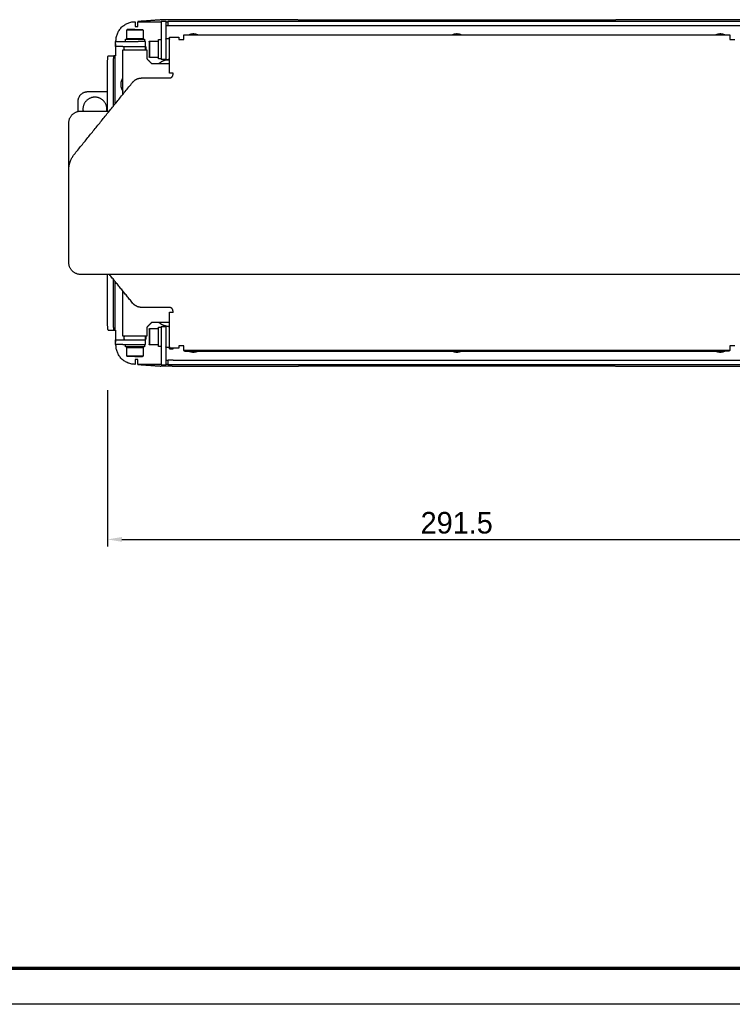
# Model space of a CAD drawing. Header units: millimetres. Extents: x 6394 to 7394, y -4769 to -3769.
# Tile 32 of 43: x 6894 to 7191, y -4769 to -4358. Entities that reach past the tile are written whole.
import ezdxf

# ---------------------------------------------------------------- set-up
doc = ezdxf.new("R2010")
doc.units = ezdxf.units.MM
doc.layers.add('ROXX_NEOmini_Barndoor', color=7, linetype='Continuous', true_color=0x000000)
doc.dimstyles.get("Standard").update_dxf_attribs({"dimscale": 10, "dimtxt": 2.5, "dimasz": 3, "dimexe": 1, "dimexo": 0.5, "dimgap": 0.8, "dimtad": 1, "dimtoh": 1, "dimdec": 1, "dimzin": 1, "dimdsep": 46, "dimtxsty": 'Standard', "dimblk": 'OPEN90', "dimcen": 2.5, "dimadec": 1, "dimazin": 1, "dimtfac": 1, "dimtdec": 4, "dimtix": 1, "dimtofl": 0, "dimtmove": 1, "dimatfit": 3, "dimldrblk": 'OPEN90', "dimfxl": 1, "dimtolj": 1, "dimtzin": 1, "dimarcsym": 0})

# ---------------------------------------------------------------- blocks, each defined once
blk = doc.blocks.new('*D4')
at = {"layer": 'Defpoints', "color": 0}
for p in [(6930.66, -4506.91), (7222.16, -4506.91), (7222.16, -4575.19)]:
    blk.add_point(p, dxfattribs=at)
at = {"layer": 'ROXX_NEOmini_Barndoor', "color": 0, "lineweight": -2}
for p, q in [((6930.66, -4512.91), (6930.66, -4578.19)), ((7222.16, -4512.91), (7222.16, -4578.19)), ((6936.66, -4575.19), (7216.16, -4575.19))]:
    blk.add_line(p, q, dxfattribs=at)
at = {"layer": 'ROXX_NEOmini_Barndoor', "color": 0}
for points in [[(6936.66, -4574.19), (6936.66, -4576.19), (6930.66, -4575.19)], [(7216.16, -4576.19), (7216.16, -4574.19), (7222.16, -4575.19)]]:
    blk.add_solid(points, dxfattribs=at)
at = {"layer": 'ROXX_NEOmini_Barndoor', "color": 0, "insert": (7076.41, -4568.29), "char_height": 9.002, "attachment_point": 5}
blk.add_mtext('\\A1;291.5', dxfattribs=at)

msp = doc.modelspace()

# ---------------------------------------------------------------- linework, layer by layer
at = {"layer": 'ROXX_NEOmini_Barndoor', "color": 250, "lineweight": 70, "true_color": 0x1a171b}
msp.add_line((7378.96, -4754.19), (6408.96, -4754.19), dxfattribs=at)
at = {"layer": 'ROXX_NEOmini_Barndoor'}
msp.add_line((7393.96, -4769.19), (6393.96, -4769.19), dxfattribs=at)
at = {"layer": 'ROXX_NEOmini_Barndoor', "color": 18, "true_color": 0x000000}
for points, weights in [([(6934.17, -4367.13), (6934.17, -4359.13), (6942.17, -4359.13)], [1, 0.707106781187, 1]), ([(6934.17, -4367.13), (6934.17, -4359.13), (6942.17, -4359.13)], [1, 0.707106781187, 1]), ([(6933.97, -4367.43), (6933.97, -4367.43), (6936.97, -4367.43)], [1, 0.707106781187, 1]), ([(6933.97, -4367.43), (6933.97, -4367.43), (6936.97, -4367.43)], [1, 0.707106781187, 1]), ([(6930.66, -4376.43), (6930.66, -4373.56), (6930.91, -4373.43)], [1, 0.716215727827, 0.982348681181]), ([(6930.66, -4376.43), (6930.66, -4373.56), (6930.91, -4373.43)], [1, 0.716215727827, 0.982348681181]), ([(6956.43, -4374.94), (6953.99, -4375.11), (6952.06, -4376.61)], [0.973743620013, 0.873694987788, 0.856928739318]), ([(6956.43, -4374.94), (6953.99, -4375.11), (6952.06, -4376.61)], [0.973743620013, 0.873694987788, 0.856928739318]), ([(6918.37, -4392.33), (6918.37, -4388.33), (6922.37, -4388.33)], [1, 0.707106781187, 1]), ([(6918.37, -4392.33), (6918.37, -4388.33), (6922.37, -4388.33)], [1, 0.707106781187, 1]), ([(6914.47, -4401.44), (6914.47, -4396.44), (6919.47, -4396.44)], [1, 0.707106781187, 1]), ([(6914.47, -4401.44), (6914.47, -4396.44), (6919.47, -4396.44)], [1, 0.707106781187, 1]), ([(6920.37, -4395.63), (6920.37, -4396.04), (6920.44, -4396.44)], [1, 0.966999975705, 0.941436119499]), ([(6920.37, -4395.63), (6920.37, -4396.04), (6920.44, -4396.44)], [1, 0.966999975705, 0.941436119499]), ([(6930.3, -4396.44), (6930.37, -4396.04), (6930.37, -4395.63)], [0.941436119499, 0.966999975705, 1]), ([(6930.3, -4396.44), (6930.37, -4396.04), (6930.37, -4395.63)], [0.941436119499, 0.966999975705, 1]), ([(6919.47, -4464.63), (6914.47, -4464.63), (6914.47, -4459.63)], [1, 0.707106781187, 1]), ([(6919.47, -4464.63), (6914.47, -4464.63), (6914.47, -4459.63)], [1, 0.707106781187, 1]), ([(6930.92, -4487.83), (6930.66, -4487.83), (6930.66, -4484.83)], [1, 0.707106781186, 1]), ([(6930.92, -4487.83), (6930.66, -4487.83), (6930.66, -4484.83)], [1, 0.707106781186, 1]), ([(6952.04, -4484.63), (6954, -4486.16), (6956.48, -4486.31)], [0.856703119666, 0.873195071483, 0.976038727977]), ([(6952.04, -4484.63), (6954, -4486.16), (6956.48, -4486.31)], [0.856703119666, 0.873195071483, 0.976038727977]), ([(6942.17, -4502.13), (6934.17, -4502.13), (6934.17, -4494.13)], [1, 0.707106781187, 1]), ([(6942.17, -4502.13), (6934.17, -4502.13), (6934.17, -4494.13)], [1, 0.707106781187, 1])]:
    msp.add_rational_spline(points, weights, degree=2, dxfattribs=at)
for points, degree in [([(6942.22, -4359.13), (6942.22, -4360.13), (6942.22, -4361.13)], 2), ([(6942.22, -4359.13), (6942.22, -4360.13), (6942.22, -4361.13)], 2), ([(6952.94, -4358.39), (6948.08, -4358.74), (6943.22, -4359.09)], 2), ([(6952.94, -4358.39), (6948.08, -4358.74), (6943.22, -4359.09)], 2), ([(6943.22, -4361.13), (6943.22, -4360.13), (6943.22, -4359.13)], 2), ([(6943.22, -4361.13), (6943.22, -4360.13), (6943.22, -4359.13)], 2), ([(6957.64, -4358.3), (6956.47, -4358.3), (6954.63, -4358.32), (6953.34, -4358.36), (6952.94, -4358.39)], 3), ([(6957.64, -4358.3), (6956.47, -4358.3), (6954.63, -4358.32), (6953.34, -4358.36), (6952.94, -4358.39)], 3), ([(6998.99, -4358.3), (6978.31, -4358.3), (6957.64, -4358.3)], 2), ([(6998.99, -4358.3), (6978.31, -4358.3), (6957.64, -4358.3)], 2), ([(7003.99, -4358.34), (7002.44, -4358.31), (7000.77, -4358.3), (6998.99, -4358.3)], 3), ([(7003.99, -4358.34), (7002.44, -4358.31), (7000.77, -4358.3), (6998.99, -4358.3)], 3), ([(7011.47, -4358.45), (7007.73, -4358.39), (7003.99, -4358.34)], 2), ([(7011.47, -4358.45), (7007.73, -4358.39), (7003.99, -4358.34)], 2), ([(7016.47, -4358.48), (7014.69, -4358.48), (7013.02, -4358.47), (7011.47, -4358.45)], 3), ([(7016.47, -4358.48), (7014.69, -4358.48), (7013.02, -4358.47), (7011.47, -4358.45)], 3), ([(7136.46, -4358.48), (7076.47, -4358.48), (7016.47, -4358.48)], 2), ([(7136.46, -4358.48), (7076.47, -4358.48), (7016.47, -4358.48)], 2), ([(7141.46, -4358.45), (7139.92, -4358.47), (7138.25, -4358.48), (7136.46, -4358.48)], 3), ([(7141.46, -4358.45), (7139.92, -4358.47), (7138.25, -4358.48), (7136.46, -4358.48)], 3), ([(7148.95, -4358.34), (7145.21, -4358.39), (7141.46, -4358.45)], 2), ([(7148.95, -4358.34), (7145.21, -4358.39), (7141.46, -4358.45)], 2), ([(7153.95, -4358.3), (7152.16, -4358.3), (7150.49, -4358.31), (7148.95, -4358.34)], 3), ([(7153.95, -4358.3), (7152.16, -4358.3), (7150.49, -4358.31), (7148.95, -4358.34)], 3), ([(7195.3, -4358.3), (7174.62, -4358.3), (7153.95, -4358.3)], 2), ([(7195.3, -4358.3), (7174.62, -4358.3), (7153.95, -4358.3)], 2), ([(6942.22, -4361.13), (6942.72, -4361.13), (6943.22, -4361.13)], 2), ([(6942.22, -4361.13), (6942.72, -4361.13), (6943.22, -4361.13)], 2), ([(6933.97, -4369.43), (6933.97, -4368.43), (6933.97, -4367.43)], 2), ([(6933.97, -4369.43), (6933.97, -4368.43), (6933.97, -4367.43)], 2), ([(6934.17, -4367.43), (6934.17, -4367.28), (6934.17, -4367.13)], 2), ([(6934.17, -4367.43), (6934.17, -4367.28), (6934.17, -4367.13)], 2), ([(6933.97, -4369.43), (6933.97, -4371.43), (6933.97, -4373.43)], 2), ([(6933.97, -4369.43), (6933.97, -4371.43), (6933.97, -4373.43)], 2), ([(6930.92, -4373.43), (6932.09, -4373.43), (6933.26, -4373.43)], 2), ([(6930.92, -4373.43), (6932.09, -4373.43), (6933.26, -4373.43)], 2), ([(6933.79, -4373.43), (6933.53, -4373.43), (6933.26, -4373.43)], 2), ([(6933.79, -4373.43), (6933.53, -4373.43), (6933.26, -4373.43)], 2), ([(6933.97, -4373.43), (6933.88, -4373.43), (6933.79, -4373.43)], 2), ([(6933.97, -4373.43), (6933.88, -4373.43), (6933.79, -4373.43)], 2), ([(6956.17, -4375.13), (6955.72, -4375.13), (6955.27, -4375.13)], 2), ([(6956.17, -4375.13), (6955.72, -4375.13), (6955.27, -4375.13)], 2), ([(6956.48, -4374.93), (6956.5, -4374.93), (6956.51, -4374.93)], 2), ([(6956.48, -4374.93), (6956.5, -4374.93), (6956.51, -4374.93)], 2), ([(6918.37, -4396.57), (6918.37, -4394.45), (6918.37, -4392.33)], 2), ([(6918.37, -4396.57), (6918.37, -4394.45), (6918.37, -4392.33)], 2), ([(6922.37, -4388.33), (6926.52, -4388.33), (6930.66, -4388.33)], 2), ([(6922.37, -4388.33), (6926.52, -4388.33), (6930.66, -4388.33)], 2), ([(6914.47, -4420.87), (6914.47, -4411.15), (6914.47, -4401.44)], 2), ([(6914.47, -4420.87), (6914.47, -4411.15), (6914.47, -4401.44)], 2), ([(6914.47, -4459.63), (6914.47, -4440.25), (6914.47, -4420.87)], 2), ([(6914.47, -4459.63), (6914.47, -4440.25), (6914.47, -4420.87)], 2), ([(7233.47, -4464.63), (7076.47, -4464.63), (6919.47, -4464.63)], 2), ([(7233.47, -4464.63), (7076.47, -4464.63), (6919.47, -4464.63)], 2), ([(6930.66, -4484.83), (6930.66, -4474.72), (6930.66, -4464.62)], 2), ([(6930.66, -4484.83), (6930.66, -4474.72), (6930.66, -4464.62)], 2), ([(6956.49, -4484.63), (6952.78, -4484.63), (6949.07, -4484.63)], 2), ([(6956.49, -4484.63), (6952.78, -4484.63), (6949.07, -4484.63)], 2), ([(6955.27, -4486.13), (6955.72, -4486.13), (6956.17, -4486.13)], 2), ([(6955.27, -4486.13), (6955.72, -4486.13), (6956.17, -4486.13)], 2), ([(6930.92, -4487.83), (6932.05, -4487.83), (6933.18, -4487.83)], 2), ([(6930.92, -4487.83), (6932.05, -4487.83), (6933.18, -4487.83)], 2), ([(6933.26, -4487.83), (6933.53, -4487.83), (6933.79, -4487.83)], 2), ([(6933.26, -4487.83), (6933.53, -4487.83), (6933.79, -4487.83)], 2), ([(6933.79, -4487.83), (6933.88, -4487.83), (6933.97, -4487.83)], 2), ([(6933.79, -4487.83), (6933.88, -4487.83), (6933.97, -4487.83)], 2), ([(6933.97, -4487.83), (6933.97, -4489.83), (6933.97, -4491.83)], 2), ([(6933.97, -4487.83), (6933.97, -4489.83), (6933.97, -4491.83)], 2), ([(6933.97, -4493.83), (6933.97, -4492.83), (6933.97, -4491.83)], 2), ([(6933.97, -4493.83), (6933.97, -4492.83), (6933.97, -4491.83)], 2), ([(6934.17, -4494.13), (6934.17, -4493.98), (6934.17, -4493.83)], 2), ([(6934.17, -4494.13), (6934.17, -4493.98), (6934.17, -4493.83)], 2), ([(6943.22, -4500.13), (6942.72, -4500.13), (6942.22, -4500.13)], 2), ([(6943.22, -4500.13), (6942.72, -4500.13), (6942.22, -4500.13)], 2), ([(6942.22, -4500.13), (6942.22, -4501.13), (6942.22, -4502.13)], 2), ([(6942.22, -4500.13), (6942.22, -4501.13), (6942.22, -4502.13)], 2), ([(6943.22, -4502.13), (6943.22, -4501.13), (6943.22, -4500.13)], 2), ([(6943.22, -4502.13), (6943.22, -4501.13), (6943.22, -4500.13)], 2), ([(6943.22, -4502.17), (6948.08, -4502.51), (6952.94, -4502.86)], 2), ([(6943.22, -4502.17), (6948.08, -4502.51), (6952.94, -4502.86)], 2), ([(6957.64, -4502.95), (6956.47, -4502.95), (6954.63, -4502.93), (6953.34, -4502.89), (6952.94, -4502.86)], 3), ([(6957.64, -4502.95), (6956.47, -4502.95), (6954.63, -4502.93), (6953.34, -4502.89), (6952.94, -4502.86)], 3), ([(6957.64, -4502.95), (6978.31, -4502.95), (6998.99, -4502.95)], 2), ([(6957.64, -4502.95), (6978.31, -4502.95), (6998.99, -4502.95)], 2), ([(6998.99, -4502.95), (7000.77, -4502.95), (7002.44, -4502.94), (7003.99, -4502.92)], 3), ([(6998.99, -4502.95), (7000.77, -4502.95), (7002.44, -4502.94), (7003.99, -4502.92)], 3), ([(7003.99, -4502.92), (7007.73, -4502.86), (7011.47, -4502.8)], 2), ([(7003.99, -4502.92), (7007.73, -4502.86), (7011.47, -4502.8)], 2), ([(7011.47, -4502.8), (7013.02, -4502.78), (7014.69, -4502.77), (7016.47, -4502.77)], 3), ([(7011.47, -4502.8), (7013.02, -4502.78), (7014.69, -4502.77), (7016.47, -4502.77)], 3), ([(7016.47, -4502.77), (7076.47, -4502.77), (7136.46, -4502.77)], 2), ([(7016.47, -4502.77), (7076.47, -4502.77), (7136.46, -4502.77)], 2), ([(7136.46, -4502.77), (7138.25, -4502.77), (7139.92, -4502.78), (7141.46, -4502.8)], 3), ([(7136.46, -4502.77), (7138.25, -4502.77), (7139.92, -4502.78), (7141.46, -4502.8)], 3), ([(7141.46, -4502.8), (7145.21, -4502.86), (7148.95, -4502.92)], 2), ([(7141.46, -4502.8), (7145.21, -4502.86), (7148.95, -4502.92)], 2), ([(7148.95, -4502.92), (7150.49, -4502.94), (7152.16, -4502.95), (7153.95, -4502.95)], 3), ([(7148.95, -4502.92), (7150.49, -4502.94), (7152.16, -4502.95), (7153.95, -4502.95)], 3), ([(7153.95, -4502.95), (7174.62, -4502.95), (7195.3, -4502.95)], 2), ([(7153.95, -4502.95), (7174.62, -4502.95), (7195.3, -4502.95)], 2)]:
    msp.add_open_spline(points, degree=degree, dxfattribs=at)
at = {"layer": 'ROXX_NEOmini_Barndoor', "color": 18, "lineweight": -3, "true_color": 0x000000}
for points in [[(6943.22, -4359.13), (6948.1, -4359.13), (6952.99, -4359.13)], [(6952.97, -4358.93), (6953.97, -4358.93), (6954.97, -4358.93)], [(6952.97, -4358.93), (6952.97, -4363.93), (6952.97, -4368.93)], [(6954.97, -4358.93), (6954.97, -4363.93), (6954.97, -4368.93)], [(6955.01, -4359.13), (6955.49, -4359.13), (6955.97, -4359.13)], [(6955.97, -4360.93), (6955.97, -4359.93), (6955.97, -4358.93)], [(6957.97, -4358.93), (7076.47, -4358.93), (7194.97, -4358.93)], [(6938.67, -4362.63), (6938.77, -4362.53), (6938.87, -4362.43)], [(6938.67, -4366.23), (6938.67, -4364.43), (6938.67, -4362.63)], [(6945.27, -4362.43), (6945.37, -4362.53), (6945.47, -4362.63)], [(6945.47, -4362.63), (6945.47, -4364.43), (6945.47, -4366.23)], [(6955.97, -4360.93), (6955.47, -4360.93), (6954.97, -4360.93)], [(7194.97, -4360.93), (7076.47, -4360.93), (6957.97, -4360.93)], [(6936.97, -4367.43), (6940.22, -4367.43), (6943.47, -4367.43)], [(6938.07, -4367.43), (6938.07, -4366.93), (6938.07, -4366.43)], [(6938.87, -4366.43), (6938.77, -4366.33), (6938.67, -4366.23)], [(6945.47, -4366.23), (6945.37, -4366.33), (6945.27, -4366.43)], [(6946.07, -4366.43), (6946.07, -4366.93), (6946.07, -4367.43)], [(6946.47, -4369.43), (6946.47, -4368.43), (6946.47, -4367.43)], [(6947.97, -4367.43), (6948.07, -4367.33), (6948.17, -4367.23)], [(6948.17, -4367.23), (6949.97, -4367.23), (6951.77, -4367.23)], [(6951.97, -4367.43), (6951.87, -4367.33), (6951.77, -4367.23)], [(6951.97, -4366.63), (6952.47, -4366.63), (6952.97, -4366.63)], [(6955.27, -4366.13), (6955.72, -4366.13), (6956.17, -4366.13)], [(6956.47, -4365.63), (6958.47, -4365.63), (6960.47, -4365.63)], [(6956.47, -4380.63), (6956.47, -4373.13), (6956.47, -4365.63)], [(6960.47, -4365.63), (6960.47, -4366.13), (6960.47, -4366.63)], [(6960.47, -4366.63), (6961.47, -4366.63), (6962.47, -4366.63)], [(6962.47, -4366.63), (6962.47, -4365.63), (6962.47, -4364.63)], [(6962.47, -4364.63), (7076.47, -4364.63), (7190.47, -4364.63)], [(7190.47, -4364.63), (7190.47, -4365.63), (7190.47, -4366.63)], [(7190.47, -4366.63), (7191.47, -4366.63), (7192.47, -4366.63)], [(6934.17, -4369.43), (6934.17, -4368.93), (6934.17, -4368.43)], [(6936.97, -4369.43), (6940.22, -4369.43), (6943.47, -4369.43)], [(6937.07, -4389.42), (6937.07, -4380.15), (6937.07, -4370.88)], [(6937.07, -4370.88), (6942.07, -4370.88), (6947.07, -4370.88)], [(6937.57, -4370.63), (6937.57, -4370.18), (6937.57, -4369.73)], [(6946.47, -4369.51), (6946.47, -4369.47), (6946.47, -4369.43)], [(6946.47, -4370.87), (6946.47, -4370.2), (6946.47, -4369.54)], [(6946.57, -4369.73), (6946.57, -4370.18), (6946.57, -4370.63)], [(6947.07, -4370.88), (6947.07, -4372.75), (6947.07, -4374.63)], [(6933.79, -4393.46), (6933.79, -4383.44), (6933.79, -4373.43)], [(6947.07, -4374.63), (6948.07, -4375.63), (6949.07, -4376.63)], [(6948.17, -4374.03), (6948.07, -4373.93), (6947.97, -4373.83)], [(6951.77, -4374.03), (6949.97, -4374.03), (6948.17, -4374.03)], [(6951.77, -4374.03), (6951.87, -4373.93), (6951.97, -4373.83)], [(6952.97, -4374.63), (6952.47, -4374.63), (6951.97, -4374.63)], [(6954.94, -4374.93), (6953.96, -4374.93), (6952.97, -4374.93)], [(6954.97, -4374.93), (6954.99, -4374.93), (6955.01, -4374.93)], [(6930.66, -4396.44), (6930.66, -4386.44), (6930.66, -4376.43)], [(6933, -4376.43), (6933, -4385.43), (6933, -4394.44)], [(6949.07, -4376.63), (6952.77, -4376.63), (6956.48, -4376.63)], [(6944.95, -4382.63), (6950.71, -4382.63), (6956.47, -4382.63)], [(6957.97, -4380.63), (6957.22, -4380.63), (6956.47, -4380.63)], [(6957.97, -4381.13), (6957.97, -4380.88), (6957.97, -4380.63)], [(6916.7, -4414.57), (6928.88, -4399.53), (6941.07, -4384.48)], [(6937.17, -4388.33), (6937.17, -4388.28), (6937.17, -4388.24)], [(6919.47, -4396.44), (6925.43, -4396.44), (6931.39, -4396.44)], [(6941.07, -4476.53), (6936.24, -4470.58), (6931.42, -4464.63)], [(6933, -4466.56), (6933, -4475.69), (6933, -4484.83)], [(6933.79, -4487.83), (6933.79, -4477.69), (6933.79, -4467.55)], [(6937.07, -4490.38), (6937.07, -4480.99), (6937.07, -4471.6)], [(6956.47, -4478.38), (6950.71, -4478.38), (6944.95, -4478.38)], [(6956.47, -4480.38), (6957.22, -4480.38), (6957.97, -4480.38)], [(6956.47, -4495.37), (6956.47, -4487.88), (6956.47, -4480.38)], [(6957.97, -4480.38), (6957.97, -4480.13), (6957.97, -4479.88)], [(6957.97, -4480.44), (6957.97, -4480.41), (6957.97, -4480.37)], [(6949.07, -4484.63), (6948.07, -4485.63), (6947.07, -4486.63)], [(6947.07, -4486.63), (6947.07, -4488.5), (6947.07, -4490.38)], [(6951.97, -4486.63), (6952.47, -4486.63), (6952.97, -4486.63)], [(6952.97, -4486.33), (6953.97, -4486.33), (6954.97, -4486.33)], [(6956.43, -4486.33), (6955.7, -4486.33), (6954.97, -4486.33)], [(6947.07, -4490.38), (6942.07, -4490.38), (6937.07, -4490.38)], [(6937.57, -4491.53), (6937.57, -4491.08), (6937.57, -4490.63)], [(6946.47, -4491.83), (6946.47, -4491.1), (6946.47, -4490.38)], [(6946.57, -4490.63), (6946.57, -4491.08), (6946.57, -4491.53)], [(6947.97, -4487.43), (6948.07, -4487.33), (6948.17, -4487.23)], [(6948.17, -4487.23), (6949.97, -4487.23), (6951.77, -4487.23)], [(6951.97, -4487.43), (6951.87, -4487.33), (6951.77, -4487.23)], [(6934.17, -4492.83), (6934.17, -4492.33), (6934.17, -4491.83)], [(6936.97, -4491.83), (6940.22, -4491.83), (6943.47, -4491.83)], [(6936.97, -4493.83), (6940.22, -4493.83), (6943.47, -4493.83)], [(6938.07, -4494.83), (6938.07, -4494.33), (6938.07, -4493.83)], [(6938.67, -4495.03), (6938.77, -4494.93), (6938.87, -4494.83)], [(6938.67, -4498.63), (6938.67, -4496.83), (6938.67, -4495.03)], [(6945.27, -4494.83), (6945.37, -4494.93), (6945.47, -4495.03)], [(6945.47, -4495.03), (6945.47, -4496.83), (6945.47, -4498.63)], [(6946.07, -4493.83), (6946.07, -4494.33), (6946.07, -4494.83)], [(6946.47, -4493.83), (6946.47, -4492.83), (6946.47, -4491.83)], [(6948.17, -4494.03), (6948.07, -4493.93), (6947.97, -4493.83)], [(6951.77, -4494.03), (6949.97, -4494.03), (6948.17, -4494.03)], [(6951.77, -4494.03), (6951.87, -4493.93), (6951.97, -4493.83)], [(6952.97, -4494.63), (6952.47, -4494.63), (6951.97, -4494.63)], [(6952.97, -4492.32), (6952.97, -4497.32), (6952.97, -4502.33)], [(6954.97, -4492.32), (6954.97, -4497.32), (6954.97, -4502.33)], [(6962.47, -4494.37), (6961.47, -4494.37), (6960.47, -4494.37)], [(6960.47, -4494.37), (6960.47, -4494.87), (6960.47, -4495.37)], [(6962.47, -4496.37), (6962.47, -4495.37), (6962.47, -4494.37)], [(7190.47, -4494.37), (7190.47, -4495.37), (7190.47, -4496.37)], [(7192.47, -4494.37), (7191.47, -4494.37), (7190.47, -4494.37)], [(6938.87, -4498.83), (6938.77, -4498.73), (6938.67, -4498.63)], [(6945.47, -4498.63), (6945.37, -4498.73), (6945.27, -4498.83)], [(6956.17, -4495.13), (6955.72, -4495.13), (6955.27, -4495.13)], [(6956.47, -4495.62), (6956.47, -4495.5), (6956.47, -4495.37)], [(6960.47, -4495.37), (6958.47, -4495.37), (6956.47, -4495.37)], [(6956.47, -4495.62), (6957.22, -4495.62), (6957.97, -4495.62)], [(6957.97, -4495.62), (6957.97, -4495.52), (6957.97, -4495.43)], [(6960.47, -4495.38), (6960.47, -4495.4), (6960.47, -4495.43)], [(6962.47, -4496.37), (6962.47, -4496.44), (6962.47, -4496.5)], [(7190.47, -4496.37), (7076.47, -4496.37), (6962.47, -4496.37)], [(6965.47, -4496.62), (7076.47, -4496.62), (7187.47, -4496.62)], [(7190.47, -4496.5), (7190.47, -4496.44), (7190.47, -4496.37)], [(6952.97, -4502.13), (6948.1, -4502.13), (6943.22, -4502.13)], [(6952.97, -4502.33), (6953.97, -4502.33), (6954.97, -4502.33)], [(6954.97, -4500.33), (6955.47, -4500.33), (6955.97, -4500.33)], [(6955.99, -4502.13), (6955.49, -4502.13), (6955, -4502.13)], [(6955.97, -4502.33), (6955.97, -4501.33), (6955.97, -4500.33)], [(6957.97, -4500.33), (7076.47, -4500.33), (7194.97, -4500.33)], [(7194.97, -4502.33), (7076.47, -4502.33), (6957.97, -4502.33)]]:
    msp.add_open_spline(points, degree=2, dxfattribs=at)
for points, weights in [([(6955.97, -4358.93), (6955.97, -4358.93), (6957.97, -4358.93)], [1, 0.707106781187, 1]), ([(6942.07, -4362.63), (6938.67, -4362.63), (6938.67, -4362.63)], [1, 0.70710678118, 1]), ([(6942.07, -4362.43), (6938.87, -4362.43), (6938.87, -4362.43)], [1, 0.707106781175, 1]), ([(6942.07, -4362.43), (6945.27, -4362.43), (6945.27, -4362.43)], [1, 0.707106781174, 1]), ([(6944.59, -4362.63), (6943.58, -4362.63), (6942.07, -4362.63)], [1, 0.913545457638, 1]), ([(6945.47, -4362.63), (6945.47, -4362.63), (6944.59, -4362.63)], [1, 0.933580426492, 1]), ([(6957.97, -4360.93), (6955.97, -4360.93), (6955.97, -4360.93)], [1, 0.707106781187, 1]), ([(6942.07, -4366.23), (6938.67, -4366.23), (6938.67, -4366.23)], [1, 0.70710678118, 1]), ([(6944.59, -4366.23), (6943.58, -4366.23), (6942.07, -4366.23)], [1, 0.913545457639, 1]), ([(6946.47, -4367.43), (6946.47, -4367.43), (6943.47, -4367.43)], [1, 0.707106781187, 1]), ([(6945.47, -4366.23), (6945.47, -4366.23), (6944.59, -4366.23)], [1, 0.933580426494, 1]), ([(6945.89, -4366.43), (6946.07, -4366.43), (6946.07, -4366.43)], [1, 0.988533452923, 1]), ([(6947.97, -4367.43), (6947.97, -4367.43), (6947.97, -4370.63)], [1, 0.707106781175, 1]), ([(6948.17, -4367.23), (6948.17, -4367.23), (6948.17, -4370.63)], [1, 0.70710678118, 1]), ([(6951.77, -4367.23), (6951.77, -4367.23), (6951.77, -4370.63)], [1, 0.70710678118, 1]), ([(6964.54, -4364.62), (6965.44, -4364.13), (6966.47, -4364.13)], [0.870929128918, 0.903997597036, 1]), ([(6966.47, -4364.13), (6967.5, -4364.13), (6968.4, -4364.63)], [1, 0.903383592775, 0.870508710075]), ([(7074.55, -4364.62), (7075.45, -4364.13), (7076.47, -4364.13)], [0.871118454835, 0.904271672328, 1]), ([(7076.47, -4364.13), (7077.5, -4364.13), (7078.4, -4364.63)], [1, 0.903383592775, 0.870508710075]), ([(7184.56, -4364.61), (7185.45, -4364.13), (7186.47, -4364.13)], [0.871539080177, 0.904875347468, 1]), ([(7186.47, -4364.13), (7187.5, -4364.13), (7188.4, -4364.63)], [1, 0.903383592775, 0.870508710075]), ([(6936.97, -4369.43), (6933.97, -4369.43), (6933.97, -4369.43)], [1, 0.707106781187, 1]), ([(6940.81, -4369.43), (6940.82, -4369.43), (6940.83, -4369.43)], [0.860775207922, 0.860948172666, 0.861125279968]), ([(6943.47, -4369.43), (6946.47, -4369.43), (6946.47, -4369.43)], [1, 0.707106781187, 1]), ([(6947.97, -4370.63), (6947.97, -4373.83), (6947.97, -4373.83)], [1, 0.707106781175, 1]), ([(6948.17, -4370.63), (6948.17, -4371.93), (6948.17, -4372.9)], [1, 0.933580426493, 1]), ([(6951.77, -4370.63), (6951.77, -4371.93), (6951.77, -4372.9)], [1, 0.933580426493, 1]), ([(6951.97, -4374.63), (6951.97, -4374.63), (6951.97, -4371.82)], [1, 0.805773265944, 1]), ([(6933.26, -4373.43), (6933, -4373.43), (6933, -4376.43)], [1, 0.707106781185, 1]), ([(6948.17, -4372.9), (6948.17, -4374.03), (6948.17, -4374.03)], [1, 0.913545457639, 1]), ([(6951.77, -4372.9), (6951.77, -4374.03), (6951.77, -4374.03)], [1, 0.913545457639, 1]), ([(6941.07, -4384.48), (6942.57, -4382.63), (6944.95, -4382.63)], [1, 0.902587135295, 1]), ([(6956.47, -4382.63), (6957.97, -4382.63), (6957.97, -4381.13)], [1, 0.707106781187, 1]), ([(6914.47, -4420.87), (6914.47, -4417.33), (6916.7, -4414.57)], [1, 0.9426400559, 1]), ([(6944.95, -4478.38), (6942.57, -4478.38), (6941.07, -4476.53)], [1, 0.902587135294, 1]), ([(6948.97, -4478.33), (6948.97, -4478.35), (6948.97, -4478.38)], [1, 0.998544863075, 0.997104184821]), ([(6957.97, -4479.88), (6957.97, -4478.38), (6956.47, -4478.38)], [1, 0.707106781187, 1]), ([(6933, -4484.83), (6933, -4487.83), (6933.26, -4487.83)], [1, 0.707106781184, 1]), ([(6947.97, -4487.43), (6947.97, -4487.43), (6947.97, -4490.63)], [1, 0.707106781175, 1]), ([(6947.97, -4490.63), (6947.97, -4493.83), (6947.97, -4493.83)], [1, 0.707106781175, 1]), ([(6948.17, -4487.23), (6948.17, -4487.23), (6948.17, -4490.63)], [1, 0.70710678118, 1]), ([(6948.17, -4490.63), (6948.17, -4491.93), (6948.17, -4492.9)], [1, 0.933580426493, 1]), ([(6951.77, -4487.23), (6951.77, -4487.23), (6951.77, -4490.63)], [1, 0.70710678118, 1]), ([(6951.77, -4490.63), (6951.77, -4491.93), (6951.77, -4492.9)], [1, 0.933580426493, 1]), ([(6933.97, -4491.83), (6933.97, -4491.83), (6936.97, -4491.83)], [1, 0.707106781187, 1]), ([(6936.97, -4493.83), (6933.97, -4493.83), (6933.97, -4493.83)], [1, 0.707106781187, 1]), ([(6938.25, -4494.83), (6938.07, -4494.83), (6938.07, -4494.83)], [1, 0.988533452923, 1]), ([(6938.67, -4495.03), (6938.67, -4495.03), (6939.54, -4495.03)], [1, 0.933580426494, 1]), ([(6939.54, -4495.03), (6940.55, -4495.03), (6942.07, -4495.03)], [1, 0.913545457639, 1]), ([(6942.07, -4495.03), (6945.47, -4495.03), (6945.47, -4495.03)], [1, 0.70710678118, 1]), ([(6943.47, -4491.83), (6946.47, -4491.83), (6946.47, -4491.83)], [1, 0.707106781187, 1]), ([(6943.47, -4493.83), (6946.47, -4493.83), (6946.47, -4493.83)], [1, 0.707106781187, 1]), ([(6948.17, -4492.9), (6948.17, -4494.03), (6948.17, -4494.03)], [1, 0.913545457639, 1]), ([(6951.77, -4492.9), (6951.77, -4494.03), (6951.77, -4494.03)], [1, 0.913545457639, 1]), ([(6951.97, -4494.63), (6951.97, -4494.63), (6951.97, -4491.82)], [1, 0.805773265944, 1]), ([(6938.67, -4498.63), (6938.67, -4498.63), (6939.54, -4498.63)], [1, 0.933580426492, 1]), ([(6942.07, -4498.83), (6938.87, -4498.83), (6938.87, -4498.83)], [1, 0.707106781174, 1]), ([(6939.54, -4498.63), (6940.55, -4498.63), (6942.07, -4498.63)], [1, 0.913545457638, 1]), ([(6942.07, -4498.63), (6945.47, -4498.63), (6945.47, -4498.63)], [1, 0.70710678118, 1]), ([(6942.07, -4498.83), (6945.27, -4498.83), (6945.27, -4498.83)], [1, 0.707106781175, 1]), ([(6962.47, -4496.5), (6962.47, -4496.62), (6965.47, -4496.62)], [1, 0.707106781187, 1]), ([(6966.47, -4497.13), (6965.18, -4497.13), (6964.14, -4496.38)], [1, 0.882465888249, 0.859261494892]), ([(6967.94, -4496.85), (6967.23, -4497.13), (6966.47, -4497.13)], [1, 0.982287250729, 1]), ([(6968.84, -4496.34), (6968.42, -4496.65), (6967.94, -4496.85)], [0.940139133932, 0.961495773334, 1]), ([(7076.47, -4497.13), (7075.17, -4497.13), (7074.13, -4496.37)], [1, 0.881879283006, 0.859032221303]), ([(7077.94, -4496.85), (7077.23, -4497.13), (7076.47, -4497.13)], [1, 0.982287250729, 1]), ([(7078.83, -4496.35), (7078.42, -4496.66), (7077.94, -4496.85)], [0.940561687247, 0.961875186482, 1]), ([(7186.47, -4497.13), (7185.17, -4497.13), (7184.13, -4496.37)], [1, 0.881879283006, 0.859032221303]), ([(7187.94, -4496.85), (7187.23, -4497.13), (7186.47, -4497.13)], [1, 0.982287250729, 1]), ([(7190.47, -4496.5), (7190.47, -4496.62), (7187.47, -4496.62)], [1, 0.707106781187, 1]), ([(7188.82, -4496.36), (7188.41, -4496.66), (7187.94, -4496.85)], [0.94111812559, 0.962370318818, 1]), ([(6957.97, -4500.33), (6955.97, -4500.33), (6955.97, -4500.33)], [1, 0.707106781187, 1]), ([(6957.97, -4502.33), (6955.97, -4502.33), (6955.97, -4502.33)], [1, 0.707106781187, 1])]:
    msp.add_rational_spline(points, weights, degree=2, dxfattribs=at)
for points, weights, degree, knots in [([(6938.07, -4366.43), (6938.07, -4366.43), (6941.46, -4366.43), (6944.86, -4366.43), (6945.89, -4366.43)], [1, 0.758617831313, 1, 0.758617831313, 1], 2, [1.212655, 1.212655, 1.212655, 6.889513, 6.889513, 12.566371, 12.566371, 12.566371]), ([(6951.97, -4371.82), (6951.97, -4369.89), (6951.97, -4368.26), (6951.97, -4366.63), (6951.97, -4366.63)], [1, 0.892251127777, 1, 0.892251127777, 1], 2, [0, 0, 0, 3.74792, 3.74792, 7.49584, 7.49584, 7.49584]), ([(6954.97, -4366.43), (6954.99, -4366.37), (6955.03, -4366.27), (6955.06, -4366.21), (6955.11, -4366.16), (6955.19, -4366.13), (6955.27, -4366.13)], [1, 1, 1, 1, 1, 1.05719095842, 1.17157287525], 3, [0, 0, 0, 0, 0.2296101, 0.2296101, 0.2296101, 0.4713333, 0.4713333, 0.4713333, 0.4713333]), ([(6956.17, -4366.13), (6956.25, -4366.13), (6956.32, -4366.16), (6956.38, -4366.21), (6956.4, -4366.24), (6956.47, -4366.41), (6956.47, -4366.43)], [0.903791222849, 0.815553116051, 0.771434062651, 0.771434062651, 0.771434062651, 0.771434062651, 0.771434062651], 3, [0, 0, 0, 0, 0.2417232, 0.2417232, 0.2417232, 0.4886742, 0.4886742, 0.4886742, 0.4886742]), ([(6937.57, -4369.73), (6937.57, -4369.65), (6937.6, -4369.57), (6937.66, -4369.51), (6937.67, -4369.5), (6937.87, -4369.43), (6937.87, -4369.43)], [0.906145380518, 0.817677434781, 0.773443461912, 0.773443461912, 0.773443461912, 0.773443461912, 0.773443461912], 3, [0, 0, 0, 0, 0.2417232, 0.2417232, 0.2417232, 0.4744974, 0.4744974, 0.4744974, 0.4744974]), ([(6937.87, -4370.93), (6937.82, -4370.93), (6937.69, -4370.87), (6937.66, -4370.84), (6937.6, -4370.78), (6937.57, -4370.7), (6937.57, -4370.63)], [1, 1, 1, 1, 1, 1.05719095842, 1.17157287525], 3, [0, 0, 0, 0, 0.2479125, 0.2479125, 0.2479125, 0.4896357, 0.4896357, 0.4896357, 0.4896357]), ([(6946.27, -4369.43), (6946.32, -4369.45), (6946.43, -4369.49), (6946.48, -4369.51), (6946.54, -4369.57), (6946.57, -4369.65), (6946.57, -4369.73)], [1, 1, 1, 1, 1, 1.05719095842, 1.17157287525], 3, [0, 0, 0, 0, 0.2296101, 0.2296101, 0.2296101, 0.4713333, 0.4713333, 0.4713333, 0.4713333]), ([(6946.57, -4370.63), (6946.57, -4370.7), (6946.54, -4370.78), (6946.48, -4370.84), (6946.46, -4370.85), (6946.27, -4370.93), (6946.27, -4370.93)], [0.903791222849, 0.81555311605, 0.771434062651, 0.771434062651, 0.771434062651, 0.771434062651, 0.771434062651], 3, [0, 0, 0, 0, 0.2417232, 0.2417232, 0.2417232, 0.4823375, 0.4823375, 0.4823375, 0.4823375]), ([(6952.97, -4368.93), (6952.97, -4370.93), (6952.97, -4372.93), (6952.97, -4374.93), (6952.97, -4374.93)], [1, 0.86624588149, 1, 0.86624588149, 1], 2, [-8.370522, -8.370522, -8.370522, -4.185261, -4.185261, 0, 0, 0]), ([(6954.97, -4368.93), (6954.97, -4370.93), (6954.97, -4372.93), (6954.97, -4374.93), (6954.97, -4374.93)], [1, 0.86624588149, 1, 0.86624588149, 1], 2, [0, 0, 0, 4.185261, 4.185261, 8.370522, 8.370522, 8.370522]), ([(6956.45, -4374.9), (6956.43, -4374.95), (6956.4, -4375.02), (6956.38, -4375.04), (6956.32, -4375.1), (6956.25, -4375.13), (6956.17, -4375.13)], [1, 1, 1, 1, 1, 1.05719095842, 1.17157287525], 3, [0.0913842, 0.0913842, 0.0913842, 0.0913842, 0.2479965, 0.2479965, 0.2479965, 0.4897197, 0.4897197, 0.4897197, 0.4897197]), ([(6937.15, -4388.22), (6936.27, -4386.94), (6936.27, -4385.38), (6936.27, -4383.89), (6937.08, -4382.64)], [0.860542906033, 0.885546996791, 1, 0.89036337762, 0.862805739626], 2, [-10.923058, -10.923058, -10.923058, -7.853982, -7.853982, -4.914057, -4.914057, -4.914057]), ([(6951.97, -4491.82), (6951.97, -4489.89), (6951.97, -4488.26), (6951.97, -4486.63), (6951.97, -4486.63)], [1, 0.892251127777, 1, 0.892251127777, 1], 2, [0, 0, 0, 3.74792, 3.74792, 7.49584, 7.49584, 7.49584]), ([(6952.97, -4486.33), (6952.97, -4486.33), (6952.97, -4488.32), (6952.97, -4490.32), (6952.97, -4492.32)], [1, 0.866245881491, 1, 0.866245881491, 1], 2, [-8.370522, -8.370522, -8.370522, -4.185261, -4.185261, 0, 0, 0]), ([(6954.97, -4486.43), (6954.99, -4486.37), (6955.03, -4486.27), (6955.06, -4486.21), (6955.11, -4486.16), (6955.19, -4486.13), (6955.27, -4486.13)], [1, 1, 1, 1, 1, 1.05719095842, 1.17157287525], 3, [0, 0, 0, 0, 0.2296101, 0.2296101, 0.2296101, 0.4713333, 0.4713333, 0.4713333, 0.4713333]), ([(6954.97, -4486.33), (6954.97, -4486.33), (6954.97, -4488.32), (6954.97, -4490.32), (6954.97, -4492.32)], [1, 0.86624588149, 1, 0.86624588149, 1], 2, [0, 0, 0, 4.185261, 4.185261, 8.370522, 8.370522, 8.370522]), ([(6956.17, -4486.13), (6956.25, -4486.13), (6956.32, -4486.16), (6956.38, -4486.21), (6956.39, -4486.22), (6956.43, -4486.32), (6956.45, -4486.38)], [0.903791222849, 0.815553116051, 0.771434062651, 0.771434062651, 0.771434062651, 0.771434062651, 0.771434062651], 3, [0, 0, 0, 0, 0.2417232, 0.2417232, 0.2417232, 0.4051809, 0.4051809, 0.4051809, 0.4051809]), ([(6937.57, -4490.63), (6937.57, -4490.55), (6937.6, -4490.47), (6937.66, -4490.41), (6937.67, -4490.4), (6937.86, -4490.33), (6937.87, -4490.33)], [0.903791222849, 0.81555311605, 0.771434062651, 0.771434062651, 0.771434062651, 0.771434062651, 0.771434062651], 3, [0, 0, 0, 0, 0.2417232, 0.2417232, 0.2417232, 0.4823377, 0.4823377, 0.4823377, 0.4823377]), ([(6946.27, -4490.33), (6946.31, -4490.33), (6946.44, -4490.38), (6946.48, -4490.41), (6946.54, -4490.47), (6946.57, -4490.55), (6946.57, -4490.63)], [1, 1, 1, 1, 1, 1.05719095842, 1.17157287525], 3, [0, 0, 0, 0, 0.2479128, 0.2479128, 0.2479128, 0.489636, 0.489636, 0.489636, 0.489636]), ([(6937.87, -4491.83), (6937.81, -4491.8), (6937.71, -4491.76), (6937.66, -4491.74), (6937.6, -4491.68), (6937.57, -4491.6), (6937.57, -4491.53)], [1, 1, 1, 1, 1, 1.05719095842, 1.17157287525], 3, [0, 0, 0, 0, 0.2296101, 0.2296101, 0.2296101, 0.4713333, 0.4713333, 0.4713333, 0.4713333]), ([(6946.07, -4494.83), (6946.07, -4494.83), (6942.67, -4494.83), (6939.28, -4494.83), (6938.25, -4494.83)], [1, 0.758617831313, 1, 0.758617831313, 1], 2, [1.212655, 1.212655, 1.212655, 6.889513, 6.889513, 12.566371, 12.566371, 12.566371]), ([(6946.57, -4491.53), (6946.57, -4491.6), (6946.54, -4491.68), (6946.48, -4491.74), (6946.46, -4491.75), (6946.27, -4491.83), (6946.27, -4491.83)], [0.906145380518, 0.817677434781, 0.773443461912, 0.773443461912, 0.773443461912, 0.773443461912, 0.773443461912], 3, [0, 0, 0, 0, 0.2417232, 0.2417232, 0.2417232, 0.4829422, 0.4829422, 0.4829422, 0.4829422]), ([(6955.27, -4495.13), (6955.19, -4495.13), (6955.11, -4495.1), (6955.06, -4495.04), (6955.04, -4495.02), (6954.97, -4494.83), (6954.97, -4494.83)], [0.906145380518, 0.817677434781, 0.773443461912, 0.773443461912, 0.773443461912, 0.773443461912, 0.773443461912], 3, [0, 0, 0, 0, 0.2417232, 0.2417232, 0.2417232, 0.4791168, 0.4791168, 0.4791168, 0.4791168]), ([(6956.47, -4494.83), (6956.47, -4494.83), (6956.39, -4495.02), (6956.38, -4495.04), (6956.32, -4495.1), (6956.25, -4495.13), (6956.17, -4495.13)], [1, 1, 1, 1, 1, 1.05719095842, 1.17157287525], 3, [0, 0, 0, 0, 0.2382002, 0.2382002, 0.2382002, 0.4799234, 0.4799234, 0.4799234, 0.4799234])]:
    msp.add_rational_spline(points, weights, degree=degree, knots=knots, dxfattribs=at)
at = {"layer": 'ROXX_NEOmini_Barndoor', "color": 18, "true_color": 0x000000}
for points, weights, degree, knots in [([(6955.27, -4375.13), (6955.19, -4375.13), (6955.11, -4375.1), (6955.06, -4375.04), (6955.05, -4375.03), (6955.03, -4374.99), (6955.01, -4374.94)], [0.906145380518, 0.817677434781, 0.773443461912, 0.773443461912, 0.773443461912, 0.773443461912, 0.773443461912], 3, [0, 0, 0, 0, 0.2417232, 0.2417232, 0.2417232, 0.3471163, 0.3471163, 0.3471163, 0.3471163]), ([(6955.27, -4375.13), (6955.19, -4375.13), (6955.11, -4375.1), (6955.06, -4375.04), (6955.05, -4375.03), (6955.03, -4374.99), (6955.01, -4374.94)], [0.906145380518, 0.817677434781, 0.773443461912, 0.773443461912, 0.773443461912, 0.773443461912, 0.773443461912], 3, [0, 0, 0, 0, 0.2417232, 0.2417232, 0.2417232, 0.3471163, 0.3471163, 0.3471163, 0.3471163]), ([(6930.37, -4395.63), (6930.37, -4390.63), (6925.37, -4390.63), (6920.37, -4390.63), (6920.37, -4395.63)], [1, 0.707106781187, 1, 0.707106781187, 1], 2, [-15.707963, -15.707963, -15.707963, -7.853982, -7.853982, 0, 0, 0]), ([(6930.37, -4395.63), (6930.37, -4390.63), (6925.37, -4390.63), (6920.37, -4390.63), (6920.37, -4395.63)], [1, 0.707106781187, 1, 0.707106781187, 1], 2, [-15.707963, -15.707963, -15.707963, -7.853982, -7.853982, 0, 0, 0])]:
    msp.add_rational_spline(points, weights, degree=degree, knots=knots, dxfattribs=at)

# ---------------------------------------------------------------- dimensions: what is measured, and where the dimension line sits
at = {"layer": 'ROXX_NEOmini_Barndoor', "color": 5, "true_color": 0x0000ff}
dim = msp.add_linear_dim(base=(7222.16, -4575.19), p1=(6930.66, -4506.91), p2=(7222.16, -4506.91), dimstyle='Standard', override={"dimscale": 3.0005, "dimtxt": 3, "dimasz": 2, "dimexe": 1, "dimexo": 2, "dimgap": 0.8, "dimtad": 1, "dimtih": 0, "dimtoh": 0, "dimdec": 1, "dimlfac": 1, "dimzin": 1, "dimtxsty": 'Standard', "dimsah": 0, "dimcen": 2.5, "dimadec": 1, "dimazin": 1, "dimtix": 0, "dimtmove": 0, "dimtzin": 1}, dxfattribs=at)
dim.commit()
dim.dimension.update_dxf_attribs({"geometry": '*D4', "text_midpoint": (7076.41, -4568.29)})

doc.saveas('drawing.dxf')
